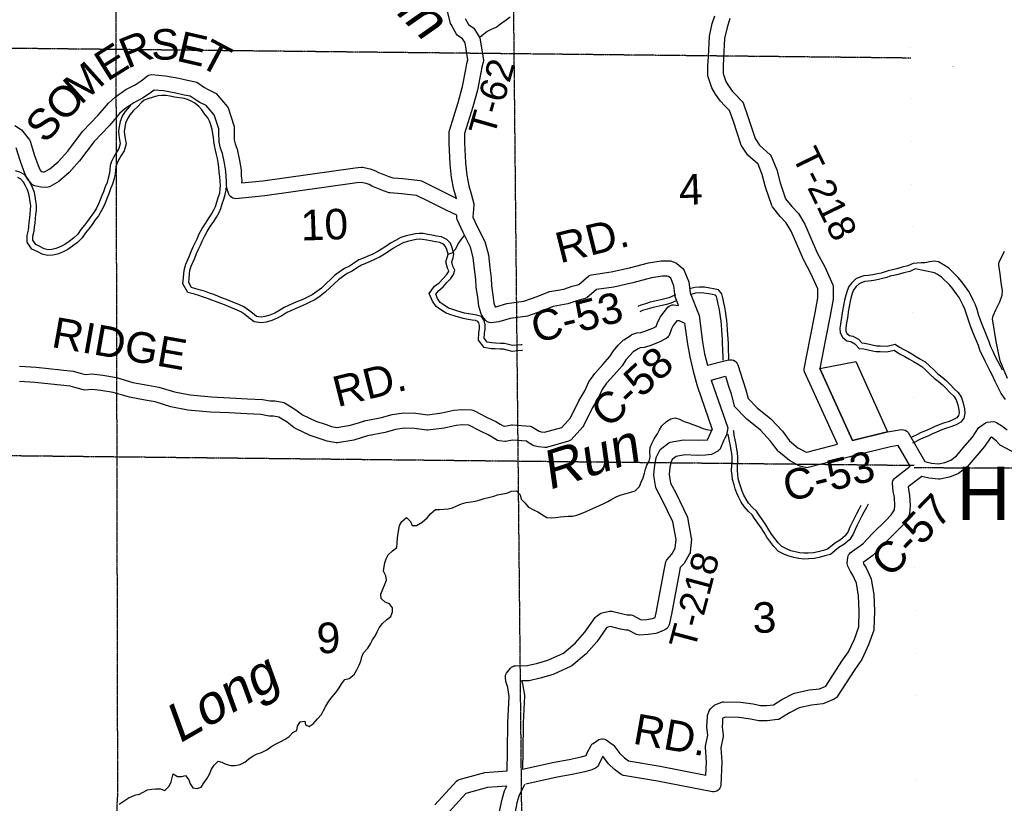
# Model space of a CAD drawing. Header units: feet. Extents: x -155 to 2562643, y -56 to 364810.
# Tile 99 of 121: x 2475184 to 2488079, y 308176 to 318441. Entities that reach past the tile are written whole.
import ezdxf
from ezdxf.enums import TextEntityAlignment as Align

# ---------------------------------------------------------------- set-up
doc = ezdxf.new("R2010")
doc.units = ezdxf.units.FT
doc.header["$MEASUREMENT"] = 0
for name, pattern in [('HIDDEN', [0.375, 0.25, -0.125]), ('HIDDEN2', [0.1875, 0.125, -0.0625]), ('water', [0])]:
    doc.linetypes.add(name, pattern=pattern)
for name, color, linetype in [('COUNTY-RD', 7, 'Continuous'), ('CR-TEXT', 7, 'Continuous'), ('INCORPORATED', 3, 'Continuous'), ('MTEXT', 2, 'Continuous'), ('SECTION', 8, 'HIDDEN2'), ('SECTION-TEXT', 8, 'Continuous'), ('TOWNSHIP', 9, 'HIDDEN'), ('TR-TEXT', 6, 'Continuous'), ('TWP-RD', 6, 'Continuous'), ('WATER-TEXT', 1, 'Continuous'), ('WATERWAY', 14, 'water')]:
    doc.layers.add(name, color=color, linetype=linetype)
doc.styles.add('ARIAL', font='arial.ttf')

msp = doc.modelspace()

# ---------------------------------------------------------------- linework, layer by layer
at = {"layer": 'COUNTY-RD'}
for points in [[(2475119.02, 317056.44), (2475194.45, 317007.2), (2475206.33, 316996.39), (2475310.53, 316865.37), (2475319.14, 316849.2), (2475378.51, 316661.59), (2475424.84, 316532.87), (2475450.56, 316471.27), (2475466.1, 316452.15), (2475489.07, 316447.82), (2475511, 316446.19), (2475578.77, 316485.25), (2475689.58, 316580.37), (2475812.79, 316720.64), (2476007.3, 316974.41), (2476211.35, 317188.47), (2476347.55, 317349.52), (2476437.28, 317430.7), (2476574.12, 317526.27), (2476694.19, 317586.58), (2476776.02, 317639.7), (2476857.99, 317704.96), (2476874.67, 317713.74), (2476892.69, 317719.25), (2476911.41, 317721.29), (2477092.08, 317706.97), (2477269.02, 317676.46), (2477381.23, 317649.31), (2477485.63, 317628.54), (2477503.85, 317620.99), (2477603.13, 317554.58), (2477641.5, 317529.99), (2477738.31, 317485.01), (2477755.12, 317472.38), (2477903.24, 317302.44), (2477913.16, 317284.97), (2477988.71, 317054.12), (2477991.19, 317039.9), (2477993.51, 316957.59), (2477994.26, 316867.3), (2478006.32, 316814.74), (2478032.52, 316744.83), (2478064.65, 316597.3), (2478083.24, 316476.35), (2478085.58, 316393.58), (2478091.39, 316335.45), (2478090.9, 316303.72), (2478368.91, 316331.59), (2479575.82, 316500.81), (2479656.85, 316509.93), (2479672.45, 316509.24), (2479774.54, 316488.59), (2479844.24, 316462.51), (2479881.7, 316441.08), (2479930.97, 316421.61), (2480018.69, 316388.64), (2480071.83, 316369.45), (2480200.39, 316360.35), (2480430.44, 316335.44), (2480447.99, 316330.19), (2480622.52, 316240.83), (2480854.38, 316124.29), (2480905.86, 316100.64)], [(2483536.81, 314469.85), (2483565.75, 314534.08), (2483571.83, 314544.19), (2483672.65, 314674.36), (2483688.61, 314687.89), (2483707.03, 314697.83), (2483727.09, 314703.73), (2483747.96, 314705.36), (2483812.92, 314696.82), (2483766.67, 314813.45), (2483750.62, 314956.9), (2483711.56, 315053.2), (2483682.82, 315076.71), (2483665.03, 315083.24), (2483600.58, 315082.8), (2483459.44, 315060.29), (2483215.88, 314995.83), (2482965.16, 314939.31), (2482738.49, 314907.45), (2482611.08, 314798.62), (2482590.8, 314788.08), (2482478.32, 314759.16), (2482361.86, 314718.63), (2482169.48, 314683.44), (2482032.2, 314626.18), (2481833.42, 314556.32), (2481606.98, 314525.4), (2481459.55, 314482.95), (2481358.87, 314469.93), (2481332.32, 314473.61), (2481307.7, 314484.14), (2481286.69, 314500.8), (2481246.89, 314554.94), (2481244.23, 314557.4), (2481239.12, 314565.51), (2481233.45, 314573.22), (2481232.13, 314576.6), (2481230.19, 314579.68), (2481227.35, 314588.85), (2481223.88, 314597.74), (2481223.48, 314601.35), (2481197.12, 314686.45), (2481183.08, 314805.58), (2481162.97, 314934.71), (2481158.08, 315036.12), (2481140.46, 315173.17), (2481124.59, 315326.57), (2481088.91, 315461.85), (2480991.03, 315653.63), (2480913.59, 315822.42), (2480909.06, 315840.91), (2480907.09, 315879.97), (2480767.69, 315944.02), (2480532.04, 316062.47), (2480381.43, 316139.58), (2480182.56, 316161.11), (2480036.97, 316171.42), (2480023.46, 316174.28), (2479949.54, 316200.97), (2479859.04, 316234.99), (2479794.85, 316260.34), (2479758.97, 316280.87), (2479719.32, 316295.71), (2479655.84, 316308.55), (2479600.89, 316302.37), (2478392.78, 316132.99), (2478015.46, 316095.16), (2477996.06, 316096.99), (2477977.38, 316102.54), (2477960.11, 316111.59), (2477944.93, 316123.8), (2477932.38, 316138.72), (2477922.95, 316155.77), (2477898.05, 316233.31), (2477890.48, 316277.34), (2477891.23, 316327.01), (2477885.86, 316380.81), (2477883.68, 316458.26), (2477867.91, 316560.8), (2477840.18, 316688.15), (2477814.36, 316757.03), (2477795.67, 316838.5), (2477794.4, 316849.3), (2477793.53, 316953.95), (2477791.88, 317012.55), (2477732.53, 317193.91), (2477625.22, 317317.02), (2477544.97, 317354.31), (2477493.57, 317387.24), (2477417.4, 317438.2), (2477338.19, 317453.95), (2477228.47, 317480.5), (2477067.13, 317508.32), (2476944.33, 317518.06), (2476893.03, 317477.21), (2476793.83, 317412.82), (2476676.8, 317354.03), (2476562.12, 317273.94), (2476491.63, 317210.17)], [(2476491.63, 317210.17), (2476360.23, 317054.78), (2476159.48, 316844.2), (2475967.47, 316593.68), (2475830.55, 316437.8), (2475694.86, 316321.32), (2475575.56, 316252.55), (2475556.63, 316246.2), (2475536.82, 316243.71), (2475463.04, 316249.2), (2475384.41, 316264.03), (2475367.95, 316270.26), (2475352.83, 316279.27), (2475339.52, 316290.78), (2475281.7, 316361.93), (2475274.33, 316374.26), (2475238.35, 316460.44), (2475189.01, 316597.53), (2475136.79, 316762.51)], [(2481119.73, 315852.72), (2481171.07, 315740.83), (2481276.82, 315533.62), (2481321.93, 315362.58), (2481339.14, 315196.22), (2481357.46, 315053.72), (2481362.23, 314954.97), (2481381.28, 314832.67), (2481393.6, 314728.08), (2481409.08, 314678.09), (2481418.82, 314679.35), (2481565.56, 314721.6), (2481786.26, 314751.74), (2481960.48, 314812.96), (2482100.24, 314871.26)], [(2482100.24, 314871.26), (2482109.98, 314875.88), (2482112.34, 314876.31), (2482114.57, 314877.24), (2482125.29, 314878.68), (2482310.7, 314912.59), (2482420.45, 314950.78), (2482507.48, 314973.16), (2482637.97, 315084.62), (2482654.43, 315094), (2482672.39, 315100.13), (2482929.19, 315136.22), (2483168.29, 315190.13), (2483418, 315256.21), (2483584.06, 315282.7), (2483690.78, 315283.42), (2483708.49, 315280.33), (2483775.39, 315255.78), (2483789.93, 315247.48), (2483867.66, 315183.91), (2483882.57, 315163.69), (2483946.32, 315006.53), (2483962.45, 314862.29), (2484080.63, 314564.26)], [(2483892.27, 314466.32), (2483818.87, 314494.32), (2483789.2, 314498.22), (2483740.81, 314435.74), (2483721.38, 314392.62), (2483687.89, 314306.06), (2483678.18, 314290.34), (2483665.78, 314276.68), (2483651.08, 314265.52), (2483557.38, 314218.47), (2483435.81, 314169.93), (2483361.8, 314147.52), (2483311.17, 314141.09), (2483282.55, 314131.57), (2483217.18, 314089.45), (2483172.49, 314043.72), (2483123.67, 313984.81), (2483073.8, 313907.1), (2482971.15, 313789.17), (2482869.74, 313679.51), (2482812.02, 313597.77), (2482760.65, 313484.07), (2482681.17, 313353.61), (2482566.55, 313119.77), (2482558.74, 313108.22), (2482405.32, 312938.12), (2482390.16, 312926.66), (2482373.1, 312918.25), (2482081.54, 312838.04), (2482063, 312836.5), (2481976.55, 312845.41), (2481916.01, 312860.49), (2481901.77, 312866.48), (2481855.5, 312895.01), (2481819.58, 312918.82), (2481638.82, 312931.71), (2481547.96, 312917.4), (2481535.36, 312917.01), (2481462.38, 312924.01), (2481442.1, 312930.45), (2481371.95, 312970.57), (2481320.93, 313003.79), (2481216.63, 313052.62), (2481066.2, 313131.12), (2480982.2, 313133.17), (2480898.7, 313127), (2480745.11, 313091.68), (2480527.69, 313065.96), (2480515.44, 313066.02), (2480355.84, 313086.44), (2480221.39, 313090.37), (2480104.82, 313073.12), (2479969.54, 313034.2), (2479736.9, 312987.69), (2479561.97, 312933.22), (2479344.7, 312896.26), (2479326.71, 312896.45), (2479211.7, 312918.6), (2479131.25, 312948.04), (2478985.95, 312996.08), (2478796, 313087.47), (2478786.92, 313091.11), (2478784.2, 313093.15), (2478781.1, 313094.64), (2478773.61, 313101.08), (2478684.74, 313167.65), (2478578.24, 313234.74), (2478509.85, 313249.3), (2478450.45, 313246.65), (2478341.87, 313268.36), (2478158.59, 313275.95), (2477925.98, 313289.37), (2477681.88, 313300.75), (2477386.08, 313328.22), (2477161.58, 313371.79), (2476957.39, 313433.4)], [(2484080.63, 314564.26), (2484128.19, 314220.4), (2484154.25, 314064), (2484192.66, 313913.65)], [(2475181.33, 313901.24), (2475400.55, 313889.09), (2475884.76, 313837.12), (2475992.9, 313805.97), (2476044.72, 313791.78), (2476128.77, 313800.05), (2476272.1, 313784.03), (2476451.3, 313754.46), (2476667.29, 313690.44), (2476862.46, 313653.65), (2477004.1, 313628.21), (2477209.65, 313566.19), (2477414.45, 313526.44), (2477695.79, 313500.31), (2477936.39, 313489.11), (2478168.5, 313475.71), (2478365.76, 313467.54), (2478465.82, 313447.53), (2478526.48, 313450.24), (2478645.94, 313424.81), (2478662.31, 313418.16), (2478798.19, 313332.56), (2478888.48, 313264.92), (2479061.02, 313181.91), (2479197.02, 313136.94), (2479265.31, 313111.95), (2479337.9, 313097.97), (2479515.26, 313128.14), (2479677.44, 313178.65), (2479682.27, 313180.73), (2479687.44, 313181.76), (2479695.01, 313184.12), (2479700.31, 313184.33), (2479922.21, 313228.7), (2480062.35, 313269.02), (2480209.59, 313290.81), (2480371.5, 313286.06), (2480522.52, 313266.74), (2480710.84, 313289.02), (2480868.75, 313325.34), (2480977.26, 313333.35), (2481101.94, 313330.3), (2481116.95, 313327.62), (2481131.38, 313322.7), (2481305.34, 313231.92), (2481418.37, 313179.01), (2481476.24, 313141.32), (2481513.47, 313120.03), (2481535.56, 313117.91), (2481624.61, 313131.94), (2481635.98, 313132.42), (2481868.6, 313115.84), (2481885.28, 313111.71), (2481901.02, 313104.79), (2481963.26, 313063.53), (2481986.92, 313048.94), (2482011.14, 313042.91), (2482055.57, 313038.33), (2482282.73, 313100.82), (2482396.19, 313226.61), (2482505.61, 313449.85), (2482583.45, 313577.62), (2482637.62, 313697.52), (2482713.96, 313805.63), (2482822.27, 313922.75), (2482913.36, 314027.4), (2482961.91, 314103.06), (2483023.73, 314177.65), (2483085.95, 314241.32), (2483094.66, 314248.43), (2483190.14, 314309.94), (2483201.47, 314315.37), (2483266.58, 314337.03), (2483319.92, 314343.8), (2483369.62, 314358.85), (2483475.27, 314401.04), (2483518.6, 314422.8), (2483536.81, 314469.85)], [(2483892.27, 314466.32), (2483930.45, 314190.26), (2483958.37, 314022.74), (2484005.77, 313837.19), (2484005.77, 313837.21), (2484054.79, 313645.12)], [(2484448.32, 313979.8), (2484489.35, 313986.49), (2484511.27, 313985.23), (2484532.41, 313979.24), (2484551.75, 313968.8), (2484568.36, 313954.41), (2484581.45, 313936.76), (2484588.12, 313921.82)], [(2484192.66, 313913.65), (2484413.41, 313974.11), (2484448.32, 313979.8)], [(2484588.12, 313921.82), (2484653.69, 313716.49), (2484695.53, 313594.42), (2484722.78, 313478.56)], [(2484240.69, 313719.45), (2484426.55, 313770.33), (2484463.81, 313653.65), (2484503.11, 313538.96), (2484540.65, 313379.43)], [(2476957.39, 313433.4), (2476826.26, 313456.95), (2476620.22, 313495.79), (2476406.42, 313559.16), (2476244.69, 313585.85), (2476127.44, 313598.95), (2476036.79, 313590.03), (2476018.54, 313591.58), (2475938.79, 313613.43), (2475846.12, 313640.12), (2475384.33, 313689.69), (2475182.92, 313700.84)], [(2484722.78, 313478.56), (2484841.79, 313354.73), (2485020.67, 313211.18), (2485171.95, 313049.66), (2485265.92, 312923.48), (2485376.25, 312832.78), (2485472.88, 312780.48), (2485492.5, 312775.48), (2485893.62, 312879.24)], [(2484190.06, 309309.49), (2484192.83, 309324.87), (2484215.27, 309389.47), (2484222.07, 309402.5), (2484230.68, 309414.37), (2484266.32, 309450.84), (2484277.1, 309459.22), (2484288.94, 309466.06), (2484377.56, 309502.23), (2484391.33, 309505.69), (2484405.42, 309507.16), (2484623.38, 309499.04), (2484787.69, 309477.73), (2484887.25, 309457.82), (2484963.2, 309455.37), (2485055.1, 309466.98), (2485165.04, 309536.81), (2485316.24, 309615.68), (2485329.15, 309620.3), (2485521.85, 309660.72), (2485659.07, 309677.33), (2485740.96, 309710.12), (2485952.79, 310037.77), (2486037.74, 310161.59), (2486116.14, 310326.75), (2486171.34, 310485.88), (2486176.42, 310691.56), (2486168.47, 310892.68), (2486141.42, 311061.74), (2486094.67, 311166.03), (2486063.55, 311213.54), (2486028.2, 311282.39), (2486022.88, 311300.44), (2486021.02, 311319.17), (2486027.96, 311397.21), (2486032.33, 311413.7), (2486039.43, 311429.22), (2486049.05, 311443.3), (2486060.93, 311455.56), (2486224.68, 311575.22), (2486352.66, 311708.74), (2486529.09, 311882.72), (2486598.91, 311953.69), (2486640.73, 312021.47), (2486646.11, 312078.34), (2486638.94, 312182.46), (2486623.61, 312265.41), (2486614.9, 312366.52), (2486616.26, 312383.21), (2486620.37, 312399.44), (2486627.12, 312414.75), (2486636.32, 312428.73), (2486647.72, 312440.99), (2486843.91, 312591.54), (2486686.6, 312861.53), (2486587.6, 312844.58), (2486066.56, 312717.27), (2486063.05, 312715.68), (2486054.46, 312714.26), (2485509.6, 312573.32), (2485492.88, 312571.89), (2485476.14, 312573.26), (2485405.51, 312591.26), (2485394, 312595.76), (2485264.12, 312666.06), (2485124.8, 312780.58), (2485116.42, 312789.38), (2485018.27, 312921.17), (2484884.42, 313064.09), (2484706.55, 313206.83), (2484540.65, 313379.43)], [(2486090.63, 312929.03), (2486546.95, 313040.54), (2486733.23, 313072.41), (2486757.55, 313070.63), (2486780.71, 313063.07), (2486801.39, 313050.16), (2486818.36, 313032.66), (2487039.39, 312653.31), (2487126.37, 312632.86), (2487216.71, 312621.62), (2487300.01, 312638.45), (2487377.99, 312671.49), (2487453.38, 312728.9), (2487566.1, 312863.82), (2487661.78, 312971.41), (2487742.57, 313095.03), (2487756.28, 313109.05), (2487831.97, 313160.92), (2487855.98, 313169.6), (2487933.61, 313176.84), (2487955.93, 313173.9), (2487977.04, 313166.06), (2488046.06, 313120.86), (2488116.37, 313066.93)], [(2488228.03, 312758.18), (2488025.05, 312869.76), (2488010.67, 312881.59), (2487977.13, 312921.67), (2487930.25, 312957.63), (2487909.22, 312971.4), (2487893.78, 312960.82), (2487821.08, 312849.58), (2487717.61, 312733.23), (2487592.45, 312583.42), (2487479.17, 312497.15), (2487359.43, 312446.41), (2487232.41, 312420.75), (2487216.22, 312420.14), (2487091.03, 312435.72), (2486997.9, 312457.62), (2486819.58, 312320.77), (2486822.05, 312292.22), (2486837.68, 312207.59), (2486846.77, 312075.78), (2486836.92, 311971.76), (2486833.18, 311956.92), (2486827.21, 311942.81), (2486760.24, 311834.29), (2486753.32, 311825.47), (2486670.59, 311741.37), (2486495.1, 311568.32), (2486356.88, 311424.12), (2486228.44, 311330.27), (2486236.65, 311314.28), (2486270.67, 311262.34), (2486332.02, 311125.5), (2486335.78, 311112.89), (2486367.85, 310912.49), (2486376.52, 310693.03), (2486370.7, 310457.62), (2486367.94, 310442.38), (2486301.5, 310250.86), (2486211.62, 310061.51), (2486119.25, 309926.88), (2485887.46, 309568.34), (2485877.19, 309556.82), (2485865.28, 309547.01), (2485852, 309539.14), (2485715.2, 309484.37), (2485702.59, 309481.14), (2485554.45, 309463.2), (2485390.42, 309428.8), (2485265.09, 309363.43), (2485137.25, 309282.22), (2485123.82, 309276.24), (2485109.66, 309272.28), (2484972.57, 309254.97), (2484864.26, 309258.46), (2484755.19, 309280.27), (2484606.76, 309299.52), (2484426.61, 309306.24), (2484393.37, 309292.67), (2484389.48, 309281.48), (2484388.43, 309234.07), (2484383.71, 309177), (2484396.65, 309069.23), (2484396.07, 309053.54), (2484366.7, 308903.88), (2484378.33, 308719.56), (2484366.98, 308412.31), (2484362.62, 308393.58), (2484354.77, 308376.02), (2484343.71, 308360.27), (2484329.87, 308346.93), (2484313.73, 308336.47), (2484295.89, 308329.27), (2484277.02, 308325.61), (2484257.78, 308325.61), (2483537.25, 308465.47), (2483091.36, 308541.8)], [(2481768.73, 308622.43), (2482183.98, 308714.86), (2482381.7, 308749.13), (2482536.47, 308783.87), (2482602.53, 308802.41), (2482621.85, 308844.42), (2482668.02, 308934.86), (2482678.91, 308949.15), (2482692.16, 308961.26), (2482769.67, 309010), (2482787.92, 309017.01), (2482807.16, 309020.35), (2482826.69, 309019.9), (2482845.77, 309015.68), (2482863.65, 309007.86), (2482955.15, 308944.32), (2482967.03, 308932.74), (2483043.44, 308828.53), (2483103.28, 308773.3), (2483156.54, 308733.55), (2483573.18, 308662.23), (2484171.78, 308546.04), (2484178.09, 308716.96), (2484165.88, 308910.59), (2484166.72, 308923.41), (2484195.26, 309068.85), (2484183.32, 309168.24), (2484183.13, 309178.34), (2484188.61, 309244.55), (2484190.06, 309309.49)], [(2483091.36, 308541.8), (2483076.43, 308546.86), (2483062.49, 308554.19), (2482975.31, 308619.25), (2482893.58, 308694.67), (2482820.7, 308794.07), (2482801.85, 308757.13), (2482763.64, 308674.07), (2482752.96, 308658.96), (2482739.71, 308646.09), (2482724.3, 308635.85), (2482676, 308615.3), (2482585.43, 308589.89), (2482420.71, 308552.91), (2482222.8, 308518.6), (2481811.11, 308426.97), (2481810.99, 308426.91)], [(2480620.37, 308156.37), (2480906.32, 308468.03), (2480921.16, 308479.16), (2480937.79, 308487.37), (2481275.17, 308581.98), (2481568.15, 308600.71)], [(2481308.92, 308383.72), (2481028.16, 308305), (2480764.05, 308017.14)], [(2481562.31, 308399.93), (2481308.92, 308383.72)]]:
    msp.add_lwpolyline(points, dxfattribs=at)
at = {"layer": 'INCORPORATED'}
msp.add_lwpolyline([(2485663.26, 313872.44), (2486133.99, 313964.62), (2486546.95, 313040.54), (2486090.63, 312929.03), (2485663.26, 313872.44)], dxfattribs=at)
at = {"layer": 'SECTION'}
for points in [[(2481765.3, 307446.47), (2481601.39, 323897.66)], [(2476432.48, 323267.23), (2476464.57, 308257.82)], [(2486855.01, 317937.92), (2454557.26, 318286.64)], [(2454489.64, 312953.42), (2486896.29, 312604.04)], [(2520127.34, 312535.72), (2486896.57, 312568.89)], [(2476123.02, 296453.17), (2476464.57, 308257.82)]]:
    msp.add_lwpolyline(points, dxfattribs=at)
at = {"layer": 'TOWNSHIP', "const_width": 0.03, "flags": 128}
for points in [[(2484585.23, 184226.4), (2485001.36, 199164.46), (2485001.36, 199164.46), (2485331.98, 211141.68), (2485331.98, 211141.68), (2485503.76, 217364.95), (2485804.01, 231239.25), (2485834.49, 232647.22), (2486520.23, 264334.44), (2486529.41, 264928.12), (2487020.65, 296696.11), (2487020.65, 296696.11), (2486855.47, 317827), (2486855.47, 317827), (2486833, 323212.62), (2486833, 323212.62), (2486767.71, 338856.55)], [(2521553.07, 317877.35), (2486855.47, 317827)]]:
    msp.add_lwpolyline(points, dxfattribs=at)
at = {"layer": 'TWP-RD'}
for points in [[(2480905.86, 316100.64), (2480869.58, 316218.43), (2480840.05, 316374.45), (2480823.58, 316549.14), (2480808.36, 316822.3), (2480808.83, 316974.97), (2480811.11, 316989.78), (2480925.04, 317355.35), (2480983.24, 317564.99), (2481025.9, 317787.23), (2481039.99, 317866.52), (2481054.24, 317913.98), (2481016.34, 318136.62), (2480984.64, 318190.15), (2480924.95, 318229.03), (2480913.14, 318239.74), (2480903.18, 318252.17), (2480832.54, 318376.63), (2480827.43, 318389.5), (2480787.9, 318551.31)], [(2481016.77, 318457.21), (2481061.17, 318378.99), (2481119.79, 318340.81), (2481131.21, 318330.58), (2481140.93, 318318.75), (2481202.54, 318214.7), (2481208.86, 318197.47), (2481256.62, 317916.88), (2481256.86, 317901.51), (2481254.74, 317886.29), (2481234.88, 317820.13), (2481222.58, 317750.88), (2481178.12, 317519.31), (2481116.92, 317298.84), (2481008.76, 316951.81), (2481008.38, 316827.55), (2481023.06, 316564.09), (2481038.29, 316402.5), (2481064.01, 316266.62), (2481096.32, 316161.72), (2481130.32, 316027.55), (2481131.72, 316011.41), (2481119.73, 315852.72)], [(2485893.62, 312879.24), (2485463.83, 313827.98), (2485459.34, 313847.94), (2485458.98, 313868.4), (2485534.81, 314270.78), (2485602.99, 314603.03), (2485635.16, 314797.91), (2485635.48, 314915.06), (2485546.95, 315117.43), (2485448.92, 315300.53), (2485361.03, 315499.7), (2485287.32, 315669.91), (2485222.51, 315780.55), (2485144.72, 315864.14), (2485041.59, 315990.8), (2485032.9, 316006.55), (2484952.5, 316245.51), (2484907.28, 316412.79), (2484854.21, 316547.14), (2484720.92, 316666.41), (2484632.99, 316797.68), (2484531.6, 317107.46), (2484481.68, 317252.03), (2484414.83, 317317.47), (2484360.96, 317372.49), (2484297.75, 317467.34), (2484247.74, 317548.71), (2484200.42, 317694.62), (2484197.99, 317708.69), (2484194.38, 317835.16), (2484203.42, 317955.42), (2484216.94, 318223.22), (2484254.11, 318390.61), (2484286.21, 318490.66)], [(2484485.74, 318457.88), (2484447.35, 318338.26), (2484415.84, 318196.32), (2484403.04, 317942.88), (2484394.6, 317830.51), (2484397.3, 317735.87), (2484430.62, 317633.11), (2484466.21, 317575.2), (2484516.98, 317499.01), (2484556.25, 317458.91), (2484646.77, 317370.3), (2484659.22, 317350.63), (2484721.18, 317171.2), (2484814.49, 316886.09), (2484873.07, 316798.64), (2485013.9, 316672.62), (2485027.24, 316653.47), (2485097.42, 316475.83), (2485143.99, 316303.54), (2485213.81, 316096.05), (2485295.64, 315995.55), (2485383.95, 315900.66), (2485466.02, 315760.52), (2485544.29, 315579.81), (2485628.83, 315388.22), (2485727.01, 315204.85), (2485831.33, 314966.39), (2485835.57, 314945.99), (2485835.12, 314781.25), (2485799.69, 314566.63), (2485731.05, 314232.15), (2485663.26, 313872.44), (2486090.63, 312929.03)], [(2488120.44, 313742.41), (2488022.79, 313971.32), (2487971.95, 314223.67), (2487925.57, 314521.98), (2487926.51, 314542.1), (2487931.43, 314561.61), (2487969.26, 314640.37), (2488018.86, 314746.48), (2488051.54, 314834.13), (2488054.17, 314893.91), (2488037.37, 314993.75), (2488022.95, 315111.49), (2488007.6, 315226.23), (2488008.58, 315244.84), (2488012.99, 315262.96), (2488079.42, 315409.94)], [(2484054.79, 313645.12), (2484253.9, 313071.67)], [(2484240.69, 313719.45), (2484457.22, 313095.83)], [(2484457.22, 313095.83), (2484440.61, 312996.65), (2484420.42, 312959.04), (2484402.72, 312922.62), (2484361.31, 312826.53), (2484352.39, 312812.66), (2484341.31, 312800.43), (2484328.38, 312790.18), (2484261.32, 312753.06), (2484243.71, 312747.21), (2484166.34, 312736.65), (2484055.04, 312731.02), (2483896.81, 312738.9), (2483782.39, 312719.24), (2483730.81, 312679.33), (2483711.68, 312641.07), (2483698.22, 312574.65), (2483689.21, 312484.44), (2483708.08, 312369.24), (2483774.82, 312241.05), (2483925.8, 311934.91), (2483930.18, 311921.61), (2483979.47, 311648.36), (2483980.1, 311635.34), (2483966.6, 311471.04), (2483963.21, 311456.59), (2483957.74, 311442.81), (2483890.55, 311327.13), (2483884.59, 311318.92), (2483835.1, 311263.52), (2483818.36, 311190.18), (2483718.37, 310653.24), (2483689.72, 310512.61), (2483682.53, 310495.1), (2483672.17, 310479.23), (2483659.03, 310465.61), (2483643.56, 310454.69), (2483582.61, 310427.03), (2483527.25, 310405.54), (2483517.05, 310402.77), (2483412.53, 310385.98), (2483296.36, 310380.11), (2483279.07, 310382.25), (2483262.4, 310387.36), (2483151.68, 310443.75), (2483141.93, 310442.42), (2483124.2, 310443.15), (2483054.12, 310458.69), (2482920.92, 310491.72), (2482884.32, 310483.78), (2482870.03, 310474.22), (2482743.5, 310293.09), (2482602.25, 310133.43), (2482416.92, 309978.18), (2482405.83, 309971.13), (2482171.61, 309862.36), (2481999.48, 309813.48), (2481857.75, 309782.17), (2481847.5, 309780.99), (2481757.77, 309779.98), (2481770.33, 309742.52), (2481793.96, 309591.03), (2481794.49, 309580.68), (2481776.15, 309229.04), (2481774.25, 308855.77), (2481768.73, 308622.43)], [(2483572.33, 312809.58), (2483686.15, 312897.66), (2483700.5, 312905.42), (2483878.62, 312939.32), (2484067.66, 312933.41), (2484191.72, 312939.32), (2484253.9, 313071.67)], [(2481568.15, 308600.71), (2481574.27, 308858.65), (2481576.17, 309234.76), (2481593.95, 309575.57), (2481575.33, 309694.97), (2481553.53, 309759.98), (2481551.2, 309770.64), (2481545.15, 309827.67), (2481546.82, 309846.88), (2481552.12, 309865.41), (2481560.87, 309882.59), (2481611.82, 309947.82), (2481625.23, 309959.78), (2481640.56, 309969.16), (2481657.33, 309975.66), (2481674.97, 309979.06), (2481829.75, 309980.81), (2481950.55, 310007.5), (2482101.73, 310050.42), (2482303.66, 310144.2), (2482462.36, 310277.15), (2482586.1, 310417.02), (2482722.18, 310611.81), (2482735.49, 310624.85), (2482796.77, 310665.83), (2482814.1, 310673.19), (2482908.65, 310693.72), (2482923.88, 310694.66), (2482939.08, 310693.28), (2483099.84, 310653.41), (2483141.37, 310644.2), (2483163.16, 310647.18), (2483178.35, 310646.94), (2483193.34, 310644.4), (2483207.77, 310639.63), (2483321.62, 310581.64), (2483391.56, 310585.18), (2483469.66, 310597.72), (2483505.03, 310611.45), (2483505.82, 310611.81), (2483522.05, 310691.51), (2483622.48, 311230.76), (2483647.72, 311341.37), (2483654.18, 311356.97), (2483663.15, 311371.25), (2483725.27, 311440.78), (2483769.73, 311517.32), (2483779.16, 311632.17), (2483737.1, 311865.36), (2483596.41, 312150.64), (2483519.61, 312298.16), (2483514.59, 312313.25), (2483488.65, 312471.57), (2483488.23, 312484.68), (2483500.22, 312604.54), (2483519.61, 312700.26), (2483523.91, 312712.74), (2483572.33, 312809.58)], [(2481468.29, 308067.35), (2481501.72, 308230.06), (2481533.87, 308340.23), (2481562.31, 308399.93)], [(2481795.02, 308423.39), (2481721.35, 308268.75), (2481696, 308181.85), (2481671.74, 308063.8)]]:
    msp.add_lwpolyline(points, dxfattribs=at)
at = {"layer": 'WATERWAY'}
for points in [[(2481206.55, 318207.72), (2481240.16, 318237.14), (2481303.62, 318288.33), (2481361.44, 318315.35), (2481423.24, 318344.45), (2481498.72, 318397.84), (2481554.31, 318438.87), (2481607.89, 318479.87)], [(2478735.02, 314629.03), (2478683.22, 314603.98), (2478616.53, 314561.34), (2478554.64, 314529.16), (2478486.89, 314501.69), (2478412.02, 314477.7), (2478344.57, 314468.49), (2478256.82, 314482.15), (2478185.75, 314535.61), (2478134.34, 314577.7), (2478080.43, 314614.14), (2478032.65, 314637.94), (2477917.54, 314685.34), (2477866.33, 314707.11), (2477816.1, 314722.28), (2477748.97, 314750.36), (2477699.82, 314769.1), (2477644.39, 314789.83), (2477580.07, 314812.04), (2477531.68, 314826.66), (2477472.32, 314843.42), (2477386, 314866.55), (2477321.78, 314979.95), (2477328.96, 315058.27), (2477332.21, 315116.23), (2477340.79, 315178.27), (2477361.34, 315240.71), (2477408.36, 315346.81), (2477429.58, 315405.42), (2477456.35, 315465.47), (2477481.87, 315518.53), (2477506.72, 315572.2), (2477535.23, 315635.82), (2477575.07, 315705.32), (2477617.7, 315772.51), (2477663.01, 315839.68), (2477696.63, 315891.83), (2477728.63, 315948.92), (2477746.81, 315992.03), (2477764.92, 316051.21), (2477784.39, 316112.75), (2477803.69, 316169.92), (2477811.43, 316219.31), (2477815.78, 316270.7), (2477811.44, 316323.46), (2477804.62, 316384.19), (2477797.68, 316442.48), (2477790.6, 316508.84), (2477783.81, 316569.37), (2477775.67, 316623.89), (2477761.59, 316676.71), (2477748.12, 316733.18), (2477736.71, 316791.82), (2477727.23, 316849.56), (2477722.46, 316901.22), (2477714.23, 316947.97), (2477703.99, 317004.02), (2477686.2, 317065.48), (2477671.84, 317111.29), (2477647.78, 317154.53), (2477604.42, 317207.94), (2477570.76, 317259.56), (2477528.23, 317305.67), (2477475.9, 317346.17), (2477429.55, 317373.66), (2477383.36, 317396.66), (2477336.52, 317410.36), (2477211.08, 317427.87), (2477154.69, 317439), (2477095.89, 317447.21), (2477039.27, 317449.72), (2476993.05, 317444.19), (2476932.97, 317427.24), (2476862.95, 317402.66), (2476813.86, 317385.96), (2476777.17, 317355.37), (2476729.06, 317301.78), (2476673.96, 317251.03), (2476625.21, 317195.36), (2476598.39, 317152.92), (2476570.82, 317086.97), (2476559.81, 317030.82), (2476553.79, 316979.64), (2476556.13, 316933.8), (2476564.15, 316883.23), (2476578.3, 316812.96), (2476553.07, 316723.94), (2476511.42, 316660.5), (2476480.04, 316601.14), (2476455.65, 316554.15), (2476442.8, 316515.08), (2476438.4, 316473.01), (2476432.68, 316415.77), (2476416.13, 316347.36), (2476399.58, 316285.87), (2476374.89, 316223.54), (2476349.94, 316159.33), (2476330.63, 316108.83), (2476308.46, 316051.96), (2476284.36, 315999.72), (2476257.36, 315939.46)], [(2476637.27, 317319.2), (2476620.19, 317303.47), (2476564.94, 317240.37), (2476531.62, 317187.66), (2476498.69, 317108.87), (2476485.66, 317042.44), (2476478.56, 316982.13), (2476481.43, 316925.99), (2476490.32, 316869.95), (2476501.19, 316815.95), (2476484.05, 316755.47), (2476446.77, 316698.69), (2476413.6, 316635.94), (2476386.3, 316583.33), (2476369.04, 316530.88), (2476363.79, 316480.63), (2476358.57, 316428.38), (2476343.46, 316365.93), (2476328.27, 316309.5), (2476305.07, 316250.93), (2476279.96, 316186.31), (2476260.66, 316135.84), (2476239.41, 316081.31), (2476216.09, 316030.77), (2476188.92, 315970.13)], [(2476188.92, 315970.13), (2476155.62, 315915.42), (2476114.24, 315864.58), (2476073.01, 315803.72), (2476031.68, 315748.87), (2475986.38, 315691.95), (2475945.11, 315633.09), (2475889.74, 315578.02), (2475832.17, 315534.95), (2475774.54, 315495.89), (2475712.77, 315464.79), (2475656.91, 315441.81), (2475606.87, 315430.97), (2475556.75, 315426.14), (2475504.31, 315441.34), (2475447.64, 315470.52), (2475395.04, 315495.76), (2475356.04, 315551.31), (2475357.21, 315605.51), (2475374.29, 315669.99), (2475379.45, 315726.26), (2475384.7, 315776.51), (2475389.8, 315836.79), (2475397, 315891.09), (2475402.15, 315947.35), (2475403.2, 316009.57), (2475396.32, 316065.65), (2475385.32, 316127.67), (2475376.52, 316177.69), (2475353.42, 316243.54), (2475324.42, 316301.26), (2475295.52, 316352.96), (2475250.46, 316410.42), (2475187.67, 316445.52), (2475129.18, 316462.63)], [(2476257.36, 315939.46), (2476217.02, 315872.05), (2476174.49, 315819.79), (2476134.04, 315760.09), (2476090.98, 315702.94), (2476046.48, 315647.03), (2476002.71, 315584.6), (2475938.89, 315521.12), (2475875.7, 315473.85), (2475812.6, 315431.08), (2475743.95, 315396.52), (2475679.29, 315369.92), (2475618.45, 315356.74), (2475549.66, 315350.11), (2475476.44, 315371.33), (2475414.24, 315403.36), (2475344.92, 315436.62), (2475280.53, 315528.34), (2475282.42, 315616.07), (2475300.18, 315683.11), (2475304.81, 315733.58), (2475310.03, 315783.57), (2475315.22, 315844.89), (2475322.45, 315899.44), (2475327.21, 315951.41), (2475328.12, 316005.62), (2475322.12, 316054.53), (2475311.46, 316114.62), (2475303.72, 316158.65), (2475284.24, 316214.17), (2475258.15, 316266.11), (2475232.9, 316311.27), (2475200.73, 316352.3), (2475158.48, 316375.92)], [(2478702.36, 314696.55), (2478646.56, 314669.56), (2478578.95, 314626.33), (2478523.18, 314597.33), (2478461.32, 314572.25), (2478395.38, 314551.12), (2478345.28, 314544.28), (2478286.91, 314553.37), (2478232.07, 314594.62), (2478179.19, 314637.91), (2478118.32, 314679.06), (2478063.69, 314706.27), (2477946.49, 314754.53), (2477891.92, 314777.73), (2477841.48, 314792.96), (2477776.81, 314820.01), (2477726.32, 314839.26), (2477669.77, 314860.41), (2477603.16, 314883.41), (2477552.72, 314898.65), (2477492.22, 314915.73), (2477435.77, 314930.86), (2477398.61, 314996.48), (2477403.77, 315052.75), (2477406.92, 315108.98), (2477414.15, 315161.27), (2477431.42, 315213.72), (2477477.99, 315318.82), (2477499.18, 315377.35), (2477524.41, 315433.94), (2477549.7, 315486.52), (2477574.97, 315541.11), (2477602.15, 315601.75), (2477639.3, 315666.56), (2477680.47, 315731.44), (2477725.62, 315798.39), (2477760.92, 315853.14), (2477796.1, 315915.91), (2477817.41, 315966.42), (2477836.53, 316028.93), (2477855.68, 316089.44), (2477876.8, 316151.99), (2477885.94, 316210.33), (2477888.35, 316238.84)], [(2481765.6, 314183.87), (2481752.3, 314182.12), (2481700.17, 314177.26), (2481638, 314172.24), (2481587.6, 314185.47), (2481531.18, 314198.6), (2481478.95, 314199.76), (2481416.66, 314202.77), (2481366.41, 314205.97), (2481308.04, 314215.05), (2481267.06, 314268.57), (2481270.12, 314330.82), (2481279.23, 314391.16), (2481278.43, 314443.32), (2481265.52, 314499.3), (2481232.6, 314550.94), (2481172.04, 314572.03), (2481119.69, 314581.21), (2481067.4, 314586.38), (2481011.01, 314597.51), (2480910.14, 314627.98), (2480855.66, 314645.16), (2480801.15, 314664.34), (2480742.35, 314701.51), (2480691.61, 314736.81), (2480656.68, 314788.41), (2480631.73, 314844.19), (2480671.11, 314895), (2480728.64, 314940.07), (2480783.93, 315001.17), (2480831.33, 315052.1), (2480866.67, 315104.84), (2480883.9, 315159.3), (2480856.97, 315213.04), (2480844.09, 315267.01), (2480861.36, 315319.46), (2480870.56, 315373.79), (2480847.24, 315453.67), (2480826.28, 315511.52), (2480777.29, 315562.9), (2480708.52, 315595.9), (2480644.12, 315604.89), (2480579.67, 315617.89), (2480527.32, 315627.07), (2480468.92, 315638.17), (2480416.7, 315639.33), (2480366.57, 315634.5), (2480246.5, 315608.48), (2480176.52, 315589.28), (2480104.83, 315550), (2480041.15, 315512.85), (2479979.54, 315471.72), (2479921.88, 315434.66), (2479866.19, 315399.65), (2479800.44, 315366.48), (2479742.57, 315343.47), (2479684.75, 315316.45), (2479626.87, 315293.44), (2479567.21, 315256.35), (2479501.61, 315213.15), (2479435.86, 315179.98), (2479368.28, 315134.74), (2479308.74, 315089.63), (2479257.29, 315040.64), (2479197.9, 314985.5), (2479136.56, 314926.32), (2479077.05, 314879.2), (2479013.43, 314838.04), (2478943.69, 314802.8), (2478889.86, 314777.84), (2478822.04, 314748.65), (2478762.22, 314721.6), (2478702.36, 314696.55)], [(2481767.15, 314108.43), (2481760.68, 314107.58), (2481706.67, 314102.54), (2481631.31, 314096.46), (2481569.58, 314112.66), (2481521.75, 314123.79), (2481476.31, 314124.8), (2481412.47, 314127.89), (2481358.25, 314131.34), (2481266.78, 314145.57), (2481190.8, 314244.8), (2481195.4, 314338.28), (2481204.14, 314396.22), (2481203.56, 314434.22), (2481195.34, 314469.87), (2481183.35, 314488.67), (2481153.11, 314499.21), (2481109.51, 314506.85), (2481056.42, 314512.1), (2480992.86, 314524.65), (2480888.02, 314556.32), (2480831.93, 314574), (2480768.25, 314596.41), (2480700.88, 314639), (2480637.32, 314683.21), (2480590.9, 314751.8), (2480544.91, 314854.6), (2480617.53, 314948.3), (2480677.34, 314995.15), (2480728.67, 315051.88), (2480772.35, 315098.82), (2480798.4, 315137.68), (2480803.21, 315152.91), (2480786.03, 315187.19), (2480766.2, 315270.28), (2480788.36, 315337.55), (2480793.73, 315369.32), (2480775.91, 315430.36), (2480761.13, 315471.16), (2480732.48, 315501.22), (2480686.59, 315523.23), (2480631.51, 315530.92), (2480565.78, 315544.18), (2480513.84, 315553.29), (2480461.03, 315563.33), (2480419.47, 315564.25), (2480378.15, 315560.27), (2480264.38, 315535.61), (2480204.85, 315519.28), (2480141.75, 315484.71), (2480080.9, 315449.21), (2480020.64, 315408.98), (2479962.12, 315371.36), (2479903.12, 315334.28), (2479831.25, 315298.02), (2479772.33, 315274.59), (2479714.51, 315247.57), (2479660.79, 315226.22), (2479607.64, 315193.17), (2479539.25, 315148.14), (2479473.75, 315115.09), (2479411.82, 315073.64), (2479357.4, 315032.4), (2479308.67, 314986), (2479249.46, 314931.03), (2479185.99, 314869.8), (2479120.8, 314818.18), (2479050.82, 314772.9), (2478976.39, 314735.29), (2478920.47, 314709.36), (2478852.32, 314680.03), (2478792.15, 314652.82), (2478735.02, 314629.03)], [(2480793.52, 315370.03), (2480846.29, 315385.43), (2480893.63, 315440.38), (2480922.91, 315495.03), (2480956.2, 315549.75), (2481003.49, 315608.7), (2481007.16, 315612.98)], [(2488054.34, 313849.41), (2488027.89, 313903.73), (2487960.57, 314034.41), (2487931, 314095.85), (2487903.49, 314155.33), (2487879.78, 314222.93), (2487856.11, 314288.52), (2487828.45, 314354.02), (2487798.58, 314427.48), (2487768.67, 314502.94), (2487742.75, 314578.51), (2487721.04, 314646.16), (2487699.52, 314705.79), (2487669.96, 314767.23), (2487644.5, 314824.75), (2487615.09, 314880.17), (2487571.53, 314941.25), (2487521.81, 315008.2), (2487476.35, 315065.22), (2487351.28, 315184.42), (2487282.07, 315230.82), (2487215.02, 315271.25), (2487160.82, 315277.91), (2487103.02, 315268.43), (2487039.33, 315254.79), (2486989.28, 315255.53), (2486937.38, 315250.21), (2486885.6, 315248.91)], [(2486885.6, 315248.91), (2486814.2, 315215.02), (2486742.61, 315197.17), (2486669.06, 315177.26), (2486613.37, 315163.82), (2486559.63, 315152.44), (2486517.02, 315136.37)], [(2486912.33, 315178.57), (2486839.6, 315144.06), (2486761.48, 315124.58), (2486687.66, 315104.6), (2486629.94, 315090.67), (2486580.76, 315080.25), (2486540.5, 315065.07)], [(2488093.35, 313467.32), (2488038.71, 313544.04), (2487993.41, 313631.58), (2487958.42, 313701.46), (2487926.36, 313769.61), (2487893.77, 313836.54), (2487826.29, 313967.53), (2487795.34, 314031.84), (2487764.33, 314098.89), (2487738.46, 314172.65), (2487716.37, 314233.85), (2487689.88, 314296.59), (2487659.38, 314371.59), (2487627.93, 314450.94), (2487600.38, 314531.25), (2487579.04, 314597.77), (2487561.03, 314647.66), (2487533.76, 314704.34), (2487509.5, 314759.15), (2487487.23, 314801.12), (2487450.24, 314852.98), (2487402.92, 314916.7), (2487365.45, 314963.7), (2487257.09, 315066.98), (2487201.53, 315104.22), (2487164.97, 315126.27), (2487163.87, 315126.41), (2486912.33, 315178.57)], [(2486517.02, 315136.37), (2486466.55, 315121.33), (2486416.52, 315110.49), (2486358.49, 315097.51), (2486294.34, 315090.45), (2486238.17, 315087.53), (2486186.25, 315068.63), (2486132.39, 315045.69), (2486082.98, 314994.72), (2486041.59, 314943.89), (2486020.31, 314891.37), (2486001.13, 314832.87), (2485986.06, 314768.41), (2485973.12, 314695.97), (2485960.12, 314627.53), (2485952.95, 314571.23), (2485934.66, 314454.56), (2485925.49, 314398.22), (2485930.4, 314340.11), (2485957.36, 314284.36), (2486018.36, 314235.19), (2486068.73, 314223.97), (2486121.38, 314194.72), (2486178.52, 314135.45), (2486236.83, 314130.37), (2486295.26, 314117.27), (2486351.71, 314102.14), (2486402.02, 314094.92), (2486452.24, 314093.73), (2486541.2, 314090.6)], [(2486540.5, 315065.07), (2486485.23, 315048.64), (2486432.65, 315037.24), (2486370.82, 315023.41), (2486300.39, 315015.66), (2486253.28, 315013.21), (2486213.79, 314998.84), (2486175.71, 314982.62), (2486139.09, 314944.85), (2486106.87, 314905.28), (2486090.78, 314865.57), (2486073.42, 314812.61), (2486059.54, 314753.27), (2486046.88, 314682.38), (2486034.23, 314615.78), (2486027.21, 314560.68), (2486008.72, 314442.73), (2486001, 314395.31), (2486003.96, 314360.26), (2486017.54, 314332.18), (2486051.78, 314304.58), (2486095.65, 314294.81), (2486167.6, 314254.84), (2486213.02, 314207.73), (2486248.34, 314204.65), (2486313.18, 314190.11), (2486366.8, 314175.74), (2486408.26, 314169.79), (2486454.02, 314168.71), (2486544.74, 314166.29)], [(2484470.87, 313988.66), (2484469.63, 314013.45), (2484467.78, 314133.82), (2484464.88, 314191.96), (2484461.76, 314264.15), (2484458.98, 314314.26), (2484453.95, 314380.4), (2484448.88, 314448.54), (2484444.07, 314500.63), (2484437.15, 314558.71), (2484428.13, 314622.78), (2484419.27, 314676.81), (2484406.36, 314732.79), (2484391.29, 314798.76), (2484378.44, 314850.72), (2484337.49, 314902.23), (2484271.03, 314915.2), (2484220.69, 314924.42), (2484150.24, 314935.31), (2484085.98, 314936.28), (2484023.81, 314931.26), (2483957.81, 314914.14), (2483955.48, 314913.32)], [(2483773.21, 314836.88), (2483756.32, 314828.6), (2483684.49, 314799.35), (2483632.54, 314782.45), (2483580.53, 314769.57), (2483502.49, 314752.25)], [(2483780.87, 314757.61), (2483710.27, 314728.87), (2483653.18, 314710.3), (2483597.67, 314696.55), (2483518.74, 314679.03)], [(2484396.21, 313979.87), (2484394.66, 314011), (2484392.81, 314131.37), (2484389.96, 314188.47), (2484386.85, 314260.45), (2484384.14, 314309.34), (2484379.16, 314374.77), (2484374.14, 314442.31), (2484369.48, 314492.74), (2484362.77, 314549.04), (2484353.98, 314611.48), (2484345.65, 314662.3), (2484333.26, 314716.01), (2484318.32, 314781.4), (2484309.56, 314816.84), (2484295.99, 314833.91), (2484257.09, 314841.51), (2484208.2, 314850.46), (2484143.92, 314860.4), (2484088.44, 314861.23), (2484036.34, 314857.03), (2483979.69, 314842.33), (2483965.68, 314837.41)], [(2483502.49, 314752.25), (2483442.45, 314739.24), (2483378.49, 314720.15), (2483316.54, 314701.08), (2483277.14, 314684.3)], [(2483518.74, 314679.03), (2483461.14, 314666.55), (2483400.25, 314648.37), (2483342.34, 314630.55), (2483305.13, 314614.7)], [(2486544.74, 314166.29), (2486648.91, 314190.17), (2486705.93, 314153.47), (2486760.84, 314120.72), (2486813.61, 314093.95), (2486866.48, 314063.16), (2486927.5, 314026.56), (2486982.37, 313995.82), (2487041.44, 313957.16), (2487094.66, 313912.33), (2487158.33, 313849.7), (2487209.59, 313802.81), (2487260.71, 313761.94), (2487318.02, 313713.2), (2487371.39, 313662.35), (2487422.9, 313605.44), (2487474.21, 313556.55), (2487515.86, 313493.36), (2487541.83, 313415.73), (2487555.69, 313341.81), (2487561.04, 313287.75), (2487550.62, 313223.25), (2487507.86, 313169.99), (2487446.63, 313134.32), (2487379.14, 313108.54), (2487319.46, 313090.98), (2487261.88, 313069.46), (2487192.49, 313039.61), (2487139.02, 313014.18), (2487075.58, 312986.49), (2487022.01, 312965.07), (2486964.63, 312935.53), (2486899.29, 312903.78), (2486878.32, 312894.6)], [(2486541.2, 314090.6), (2486634.88, 314110.01), (2486666.41, 314089.71), (2486724.62, 314054.99), (2486777.74, 314028.05), (2486828.32, 313998.59), (2486889.87, 313961.67), (2486943.46, 313931.65), (2486996.58, 313896.88), (2487044.13, 313856.83), (2487106.7, 313795.28), (2487160.81, 313745.79), (2487212.99, 313704.07), (2487267.82, 313657.44), (2487317.65, 313609.96), (2487369.16, 313553.05), (2487416.29, 313508.14), (2487447.84, 313460.27), (2487469.07, 313396.83), (2487481.38, 313331.19), (2487485.44, 313290.08), (2487479.74, 313254.76), (2487458.09, 313227.79), (2487414.16, 313202.2), (2487355.14, 313179.66), (2487295.72, 313162.17), (2487233.92, 313139.08), (2487161.55, 313107.95), (2487107.9, 313082.43), (2487046.65, 313055.7), (2486990.85, 313033.38), (2486931.07, 313002.61), (2486867.85, 312971.89), (2486850.6, 312964.34)], [(2476742.74, 308289.89), (2476858.27, 308351.97), (2476912.35, 308360.88), (2476962.47, 308365.7), (2477022.7, 308366.68), (2477083.29, 308343.58), (2477142.65, 308400.73), (2477167.88, 308457.32), (2477194.38, 308562.09), (2477249.14, 308526.86), (2477305.35, 308527.77), (2477357.35, 308540.65), (2477398.4, 308483.13), (2477415.29, 308429.22), (2477450.22, 308377.62), (2477508.56, 308370.54), (2477560.47, 308389.44), (2477597.72, 308448.23), (2477635.09, 308499), (2477668.29, 308559.74), (2477697.45, 308622.41), (2477730.77, 308675.12), (2477782.13, 308730.13), (2477832.56, 308714.9), (2477883.15, 308689.63), (2477949.67, 308672.65), (2478003.91, 308671.52), (2478069.97, 308684.63), (2478131.73, 308715.73), (2478185.32, 308756.73), (2478240.91, 308797.76), (2478292.7, 308824.69), (2478352.65, 308843.72), (2478418.43, 308874.88), (2478483.93, 308924.1), (2478541.69, 308955.14), (2478603.49, 308984.23), (2478659.2, 309017.24), (2478714.88, 309052.25), (2478760.28, 309103.15), (2478814.08, 309130.11), (2478823.26, 309186.44), (2478856.49, 309245.17), (2478918.63, 309252.2), (2478925.42, 309202.14), (2478975.94, 309180.89), (2479027.61, 309215.84), (2479084.84, 309280.98), (2479136.17, 309337.99), (2479163.47, 309390.61), (2479194.73, 309447.3), (2479233.83, 309516.15), (2479277.19, 309569.03), (2479326.45, 309630.02), (2479365.67, 309690.86), (2479402.98, 309745.64), (2479442.33, 309798.45), (2479500.36, 309811.43), (2479563.83, 309862.62), (2479599.03, 309923.39), (2479630.2, 309986.1), (2479649.5, 310036.57), (2479662.69, 310092.97), (2479687.95, 310147.56), (2479741.23, 310208.62), (2479778.5, 310265.41), (2479803.83, 310315.98), (2479843.11, 310372.8), (2479864.42, 310423.31), (2479891.76, 310473.92), (2479935.03, 310532.81), (2479992.5, 310581.9), (2480044.08, 310622.87), (2480065.23, 310683.41), (2480064.4, 310737.57), (2480025.46, 310789.11), (2479970.89, 310812.31), (2479915.97, 310857.57), (2479915.08, 310915.74), (2479938.18, 310980.33), (2479961.44, 311034.88), (2479986.58, 311097.49), (2479977.65, 311155.54), (2479948.62, 311215.27), (2479955.7, 311277.59), (2479964.96, 311327.9), (2479982.23, 311380.35), (2480009.56, 311430.96), (2480064.97, 311484.03), (2480122.53, 311527.1), (2480127.6, 311589.38), (2480132.64, 311653.68), (2480139.8, 311709.98), (2480150.98, 311766.34), (2480158.24, 311816.62), (2480189.56, 311869.3), (2480249.04, 311918.42), (2480302, 311869.12), (2480322.88, 311817.28), (2480379.15, 311814.18), (2480452.75, 311859.52), (2480452.75, 311859.52), (2480520.17, 311914.79), (2480569.49, 311971.77), (2480628.94, 312022.9), (2480681.1, 312025.75), (2480797.41, 312035.66), (2480851.43, 312048.58), (2480909.27, 312073.59), (2480969.09, 312100.65), (2481033.09, 312117.74), (2481091.21, 312124.7), (2481147.29, 312133.63), (2481203.29, 312148.59), (2481267.25, 312167.68), (2481325.25, 312182.67), (2481391.24, 312199.79), (2481443.19, 312216.69), (2481513.27, 312229.86), (2481565.31, 312240.74), (2481623.18, 312263.75), (2481689.33, 312270.84), (2481736.34, 312217.42), (2481751.25, 312161.48), (2481800.24, 312110.1), (2481849.25, 312056.72), (2481912.06, 312019.61), (2481968.67, 311994.44), (2482031.55, 311953.32), (2482088.28, 311920.13), (2482142.58, 311914.99), (2482200.73, 311919.95), (2482264.88, 311927.01), (2482314.97, 311933.84), (2482365.13, 311936.66), (2482423.31, 311939.61), (2482481.34, 311952.59), (2482549.22, 311977.76), (2482603.09, 312000.71), (2482660.93, 312025.73), (2482768.65, 312071.62), (2482834.44, 312102.78), (2482886.26, 312127.7), (2482937.99, 312158.64), (2483003.68, 312195.82), (2483059.55, 312218.8), (2483125.55, 312235.92), (2483189.57, 312251), (2483245.5, 312269.97), (2483300.88, 312325.04), (2483324.07, 312383.61), (2483347.33, 312438.16), (2483366.48, 312498.67), (2483379.69, 312553.06), (2483394.95, 312605.48), (2483428.28, 312658.19), (2483439.52, 312710.54), (2483434.42, 312780.69), (2483441.59, 312836.99), (2483460.83, 312891.48), (2483494.03, 312952.22), (2483537.21, 313017.13), (2483562.53, 313067.7), (2483593.85, 313120.38), (2483653.24, 313175.52), (2483710.9, 313212.57), (2483766.92, 313225.52), (2483823.41, 313208.38), (2483888.14, 313177.32), (2483942.62, 313160.14), (2484001.17, 313139.02), (2484061.74, 313117.93), (2484120.42, 313088.78), (2484178.88, 313073.67), (2484233.23, 313064.52), (2484243.55, 313061.4)], [(2486296.96, 312096.61), (2486271.84, 312053.27), (2486239.54, 311990.15), (2486210.26, 311933.43), (2486179.3, 311873.18), (2486152.24, 311819), (2486124.47, 311763.21), (2486099.28, 311699.63), (2486049.21, 311627.2), (2485977.29, 311567.81), (2485911.79, 311528.72), (2485800.51, 311435.95), (2485728.8, 311416.8), (2485655.93, 311396.81), (2485589.82, 311384.71), (2485515.51, 311376.93), (2485451.84, 311375.9), (2485389.26, 311381.83), (2485320.29, 311396.23), (2485258.89, 311413.34), (2485201.87, 311437.32), (2485122.55, 311476.56), (2485058.88, 311538.2), (2484966.44, 311661.65), (2484932.16, 311721.53), (2484892.58, 311782.66), (2484850.22, 311845.03), (2484807.26, 311906.31), (2484774.36, 311954), (2484726.75, 312000.1), (2484669.82, 312064.02), (2484632.51, 312122.56), (2484599.98, 312180.72), (2484577.35, 312239.01), (2484555.19, 312294.03), (2484539.23, 312349.81), (2484520.34, 312416.49), (2484515, 312474.19), (2484507.48, 312533.46), (2484510.84, 312604.89), (2484513.94, 312652.76), (2484513.08, 312708.55), (2484510.54, 312756.96), (2484502.55, 312804.03), (2484491.89, 312860.62), (2484479.09, 312921.63), (2484465.23, 312985.72), (2484462.73, 313011.86)], [(2486198.86, 312075.28), (2486172.84, 312024.44), (2486143.59, 311967.78), (2486112.39, 311907.08), (2486085.12, 311852.46), (2486055.91, 311793.79), (2486032.71, 311735.23), (2485993.43, 311678.41), (2485933.94, 311629.28), (2485868.29, 311590.1), (2485765.19, 311504.15), (2485709.2, 311489.2), (2485639.22, 311470), (2485579.15, 311459), (2485510.99, 311451.87), (2485454.78, 311450.96), (2485400.49, 311456.1), (2485338.04, 311469.14), (2485283.59, 311484.31), (2485233.07, 311505.56), (2485166.3, 311538.59), (2485115.34, 311587.93), (2485029.24, 311702.92), (2484996.23, 311760.57), (2484955.09, 311824.11), (2484911.95, 311887.63), (2484868.83, 311949.13), (2484831.87, 312002.71), (2484780.91, 312052.05), (2484729.83, 312109.41), (2484696.91, 312161.05), (2484668, 312212.75), (2484647.09, 312266.59), (2484626.22, 312318.42), (2484611.36, 312370.35), (2484594.38, 312430.28), (2484589.56, 312482.37), (2484582.7, 312536.44), (2484585.73, 312600.7), (2484588.98, 312650.91), (2484588.05, 312711.09), (2484585.21, 312765.23), (2484576.38, 312817.25), (2484565.45, 312875.27), (2484552.44, 312937.26), (2484539.47, 312997.25), (2484534.69, 313047.33), (2484533.83, 313058.63)], [(2476742.74, 308289.89), (2476685.67, 308280.27), (2476619.8, 308249.2), (2476554.11, 308206.09), (2476488.44, 308160.96)]]:
    msp.add_lwpolyline(points, dxfattribs=at)

# ---------------------------------------------------------------- texts
at = {"layer": 'CR-TEXT', "style": 'ARIAL'}
for s, rotation, p in [('R', 22, (2476636.99, 317683.83)), ('S', 2, (2476913.66, 317791.34)), ('E', 347, (2477194.36, 317789.18)), ('E', 32, (2476393.06, 317522.04)), ('T', 332, (2477449.89, 317740.77)), ('M', 42, (2476062.92, 317225.68)), ('SO', 47, (2475604.04, 316723.8)), ('RD.', 14, (2482288.55, 315131.96)), ('C-53', 14, (2481970.23, 314087.88)), ('RIDGE', 350, (2475565.79, 314037.08)), ('C-58', 43, (2482976.28, 312986.63)), ('RD.', 14, (2479372.88, 313247.65)), ('C-53', 14, (2485268.02, 312006.09)), ('C-57', 46, (2486668.79, 311032.17)), ('RD.', 350, (2483180.01, 308842.13))]:
    msp.add_text(s, height=400, rotation=rotation, dxfattribs=at).set_placement(p, align=Align.BOTTOM_LEFT)
at = {"layer": 'MTEXT', "style": 'ARIAL'}
msp.add_text('Holt', height=700, dxfattribs=at).set_placement((2487453.1, 311677.52), align=Align.BOTTOM_LEFT)
at = {"layer": 'SECTION-TEXT', "style": 'ARIAL'}
for s, p in [('4', (2483982.56, 315898.2)), ('10', (2479185.17, 315437.72)), ('3', (2484947.98, 310290.77)), ('9', (2479239.07, 310024.17))]:
    msp.add_text(s, height=400, rotation=2, dxfattribs=at).set_placement(p, align=Align.BOTTOM_CENTER)
at = {"layer": 'TR-TEXT', "style": 'ARIAL'}
for s, rotation, p in [('T-62', 74, (2481496.64, 316867.65)), ('T-218', 296, (2485196.9, 316612.9)), ('T-218', 75, (2484122.87, 310145))]:
    msp.add_text(s, height=350, rotation=rotation, dxfattribs=at).set_placement(p, align=Align.BOTTOM_LEFT)
at = {"layer": 'WATER-TEXT', "style": 'ARIAL', "oblique": 10}
for s, rotation, p in [('Run', 315, (2479916.09, 318502.74)), ('Run', 18, (2482766.82, 312330.91)), ('Long', 30, (2478014.78, 309207.57))]:
    msp.add_text(s, height=500, rotation=rotation, dxfattribs=at).set_placement(p, align=Align.BOTTOM_CENTER)

doc.saveas('drawing.dxf')
